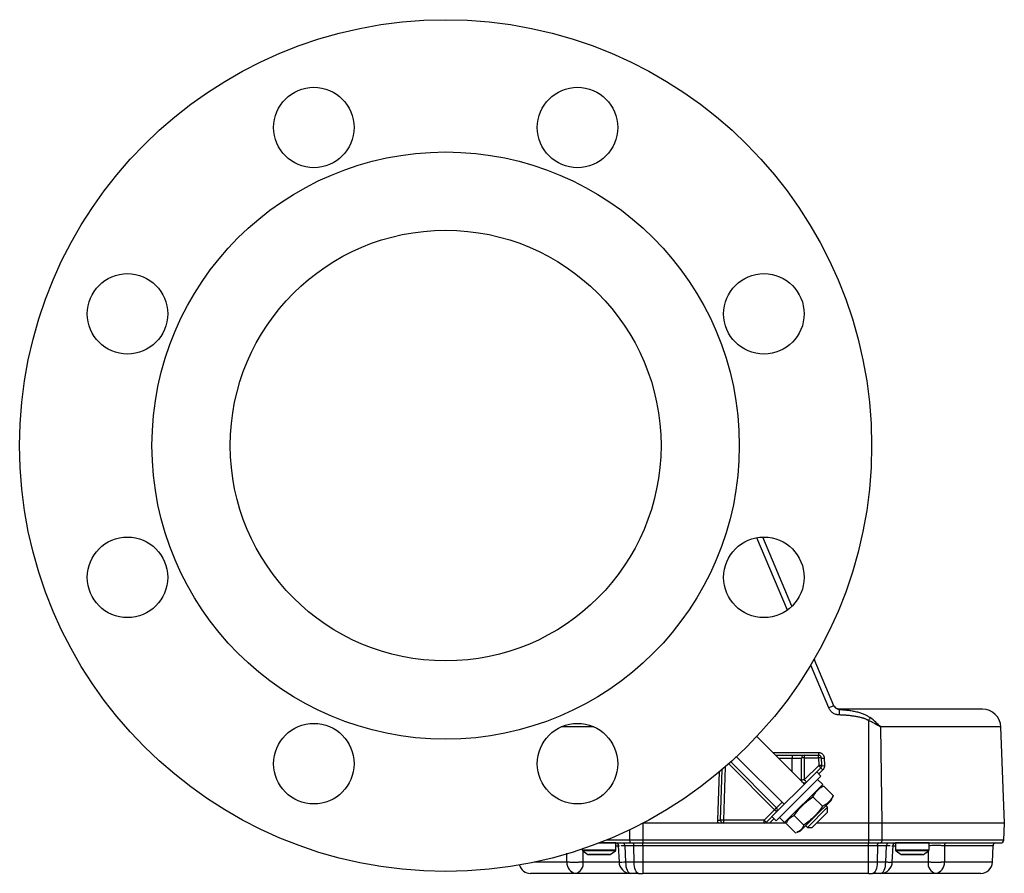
# Model space of a CAD drawing. Header units: inches. Extents: x -13.1 to 37.4, y 0.4 to 33.9.
# Tile 7 of 14: x 2.3 to 13, y 18.9 to 28.1. Entities that reach past the tile are written whole.
import ezdxf

# ---------------------------------------------------------------- set-up
doc = ezdxf.new("R2010")
doc.units = ezdxf.units.IN
doc.header["$MEASUREMENT"] = 0

msp = doc.modelspace()

# ---------------------------------------------------------------- linework, layer by layer
at = {"color": 8, "linetype": 'Continuous', "lineweight": 25}
for p, q in [((10.603, 21.735), (10.272, 22.52)), ((11.051, 20.673), (10.855, 21.136)), ((11.139, 20.664), (11.165, 20.658)), ((11.165, 20.658), (11.139, 20.664)), ((11.165, 20.655), (11.165, 20.657)), ((8.5, 20.465), (8.145, 20.465)), ((12.921, 20.465), (11.615, 20.465)), ((10.036, 20.14), (10.055, 20.138)), ((10.444, 20.188), (10.939, 20.188)), ((10.506, 20.127), (10.655, 20.127)), ((10.655, 19.977), (10.655, 20.127)), ((9.928, 20.031), (9.907, 19.453)), ((10.463, 19.566), (9.966, 20.064)), ((10.986, 19.998), (10.943, 19.956)), ((9.845, 19.453), (9.863, 19.976)), ((10.753, 19.886), (10.748, 19.879)), ((10.545, 19.647), (10.485, 19.587)), ((10.457, 19.469), (10.408, 19.42)), ((8.887, 19.348), (8.889, 19.235)), ((8.889, 19.235), (8.633, 19.235)), ((8.74, 19.175), (8.78, 19.175)), ((12.951, 19.235), (11.627, 19.235)), ((11.735, 19.175), (11.775, 19.175)), ((12.835, 19.175), (12.307, 19.175)), ((8.208, 18.996), (8.208, 19.093)), ((8.375, 19.131), (8.74, 19.131)), ((8.734, 19.118), (8.382, 19.118)), ((8.385, 18.996), (8.386, 19.119)), ((8.436, 19.081), (8.679, 19.081)), ((11.775, 19.131), (12.14, 19.131)), ((12.134, 19.118), (11.782, 19.118)), ((11.836, 19.081), (12.079, 19.081)), ((12.129, 19.119), (12.13, 18.996)), ((8.208, 18.996), (7.853, 18.996)), ((8.774, 18.996), (8.385, 18.996)), ((12.13, 18.996), (11.741, 18.996)), ((12.828, 18.996), (12.307, 18.996))]:
    msp.add_line(p, q, dxfattribs=at)
at = {"color": 7, "linetype": 'Continuous', "lineweight": 25}
for p, q in [((10.652, 21.777), (10.336, 22.527)), ((11.108, 20.695), (10.894, 21.202)), ((10.899, 21.192), (10.898, 21.209)), ((11.112, 20.687), (11.107, 20.695)), ((11.113, 20.687), (11.108, 20.695)), ((11.165, 20.657), (11.165, 20.658)), ((11.483, 20.534), (11.483, 19.42)), ((11.63, 19.42), (11.615, 20.465)), ((12.958, 19.42), (12.921, 20.465)), ((10.759, 19.874), (10.271, 20.362)), ((10.051, 20.142), (10.567, 19.625)), ((10.475, 20.158), (10.655, 20.158)), ((10.655, 20.158), (10.655, 20.127)), ((10.655, 20.127), (10.755, 20.127)), ((10.755, 19.888), (10.755, 20.127)), ((10.786, 20.158), (10.786, 20.128)), ((10.786, 20.158), (10.939, 20.158)), ((10.786, 20.128), (10.786, 19.889)), ((10.786, 20.128), (10.939, 20.128)), ((10.939, 20.188), (10.939, 20.158)), ((10.939, 20.128), (10.939, 20.158)), ((10.939, 20.128), (10.942, 20.045)), ((10.97, 20.128), (10.973, 20.045)), ((11.001, 20.128), (11.004, 20.045)), ((9.876, 19.453), (9.895, 20.003)), ((10.485, 19.587), (9.988, 20.085)), ((10.942, 20.045), (10.786, 19.889)), ((10.964, 20.021), (10.808, 19.866)), ((10.967, 19.932), (10.48, 19.446)), ((10.967, 19.932), (10.921, 19.978)), ((10.986, 19.841), (10.93, 19.896)), ((10.808, 19.866), (10.485, 19.543)), ((10.571, 19.427), (10.986, 19.841)), ((10.787, 19.845), (10.772, 19.86)), ((10.986, 19.819), (10.944, 19.799)), ((10.996, 19.823), (10.986, 19.817)), ((11.1, 19.719), (10.996, 19.823)), ((10.88, 19.707), (10.984, 19.603)), ((11.076, 19.667), (11.096, 19.709)), ((11.094, 19.709), (11.1, 19.719)), ((10.82, 19.373), (11.039, 19.593)), ((11.076, 19.667), (10.898, 19.488)), ((11.039, 19.593), (11.021, 19.611)), ((11.039, 19.54), (11.039, 19.593)), ((10.35, 19.453), (10.463, 19.566)), ((10.485, 19.543), (10.372, 19.429)), ((10.434, 19.492), (10.48, 19.446)), ((10.516, 19.482), (10.571, 19.427)), ((10.613, 19.469), (10.594, 19.427)), ((10.677, 19.504), (10.781, 19.4)), ((10.898, 19.488), (10.746, 19.336)), ((11.039, 19.54), (10.872, 19.373)), ((9.033, 19.42), (9.033, 19.235)), ((9.853, 19.42), (9.033, 19.42)), ((9.853, 19.42), (9.033, 19.42)), ((9.907, 19.453), (9.907, 19.42)), ((10.35, 19.453), (9.907, 19.453)), ((10.35, 19.42), (9.907, 19.42)), ((10.35, 19.42), (10.35, 19.453)), ((10.408, 19.42), (10.38, 19.42)), ((10.592, 19.42), (10.408, 19.42)), ((10.589, 19.416), (10.693, 19.312)), ((10.801, 19.391), (10.82, 19.373)), ((10.82, 19.373), (10.872, 19.373)), ((11.483, 19.42), (10.92, 19.42)), ((11.483, 19.42), (10.92, 19.42)), ((11.483, 19.42), (11.483, 19.235)), ((11.629, 19.42), (11.483, 19.42)), ((11.63, 19.42), (11.483, 19.42)), ((11.616, 19.42), (11.588, 19.42)), ((11.629, 19.42), (11.627, 19.235)), ((12.958, 19.42), (11.63, 19.42)), ((12.951, 19.235), (12.958, 19.42)), ((10.704, 19.317), (10.746, 19.336)), ((8.375, 19.139), (8.375, 19.131)), ((8.74, 19.205), (8.557, 19.205)), ((8.74, 19.131), (8.74, 19.205)), ((8.766, 19.177), (8.775, 18.995)), ((8.935, 19.175), (8.836, 19.175)), ((8.836, 19.175), (8.844, 18.996)), ((9.033, 19.235), (8.889, 19.235)), ((9.033, 19.175), (8.935, 19.175)), ((8.937, 18.996), (8.935, 19.175)), ((11.483, 19.235), (9.033, 19.235)), ((9.033, 19.235), (9.033, 19.205)), ((9.033, 19.205), (11.483, 19.205)), ((9.033, 19.175), (9.033, 19.205)), ((11.483, 19.175), (9.033, 19.175)), ((9.033, 19.175), (9.033, 18.996)), ((11.627, 19.235), (11.483, 19.235)), ((11.483, 19.235), (11.483, 19.205)), ((11.483, 19.175), (11.483, 19.205)), ((11.58, 19.175), (11.483, 19.175)), ((11.483, 18.996), (11.483, 19.175)), ((11.58, 19.175), (11.578, 18.996)), ((11.68, 19.175), (11.58, 19.175)), ((11.671, 18.996), (11.68, 19.175)), ((11.741, 18.995), (11.749, 19.177)), ((11.775, 19.205), (11.775, 19.131)), ((12.14, 19.205), (11.775, 19.205)), ((12.14, 19.131), (12.14, 19.205)), ((12.307, 19.175), (12.307, 18.996)), ((12.828, 18.996), (12.835, 19.175)), ((8.382, 19.118), (8.436, 19.081)), ((8.67, 19.078), (8.445, 19.078)), ((8.679, 19.081), (8.734, 19.118)), ((11.782, 19.118), (11.836, 19.081)), ((12.07, 19.078), (11.845, 19.078)), ((12.079, 19.081), (12.134, 19.118)), ((8.937, 18.996), (8.844, 18.996)), ((9.033, 18.996), (8.937, 18.996)), ((11.483, 18.996), (9.033, 18.996)), ((9.033, 18.996), (9.033, 18.875)), ((11.578, 18.996), (11.483, 18.996)), ((11.483, 18.875), (11.483, 18.996)), ((11.671, 18.996), (11.578, 18.996)), ((8.987, 18.875), (9.033, 18.875)), ((11.483, 18.875), (9.033, 18.875)), ((11.483, 18.875), (11.528, 18.875))]:
    msp.add_line(p, q, dxfattribs=at)
at = {"color": 7, "linetype": 'Continuous', "lineweight": 25, "flags": 128}
for points in [[(8.836, 19.175), (8.835, 19.181), (8.834, 19.187), (8.833, 19.192), (8.831, 19.197), (8.829, 19.2), (8.827, 19.203), (8.824, 19.205), (8.822, 19.205)], [(8.889, 19.235), (8.889, 19.23), (8.89, 19.224), (8.891, 19.219), (8.892, 19.214), (8.894, 19.21), (8.896, 19.208), (8.899, 19.206), (8.901, 19.205)], [(8.935, 19.175), (8.934, 19.181), (8.934, 19.187), (8.933, 19.192), (8.931, 19.197), (8.929, 19.2), (8.927, 19.203), (8.925, 19.205), (8.922, 19.205)], [(11.58, 19.175), (11.581, 19.181), (11.581, 19.187), (11.583, 19.192), (11.584, 19.197), (11.586, 19.2), (11.588, 19.203), (11.59, 19.205), (11.593, 19.205)], [(11.627, 19.235), (11.626, 19.23), (11.626, 19.224), (11.624, 19.219), (11.623, 19.214), (11.621, 19.21), (11.619, 19.208), (11.617, 19.206), (11.614, 19.205)], [(11.694, 19.205), (11.691, 19.205), (11.688, 19.203), (11.686, 19.2), (11.684, 19.197), (11.682, 19.192), (11.681, 19.187), (11.68, 19.181), (11.68, 19.175)], [(8.844, 18.996), (8.846, 18.972), (8.849, 18.949), (8.854, 18.929), (8.861, 18.91), (8.869, 18.896), (8.879, 18.884), (8.889, 18.878), (8.899, 18.875)], [(8.987, 18.875), (8.977, 18.878), (8.968, 18.884), (8.96, 18.896), (8.952, 18.91), (8.946, 18.929), (8.941, 18.949), (8.938, 18.972), (8.937, 18.996)], [(11.578, 18.996), (11.577, 18.972), (11.574, 18.949), (11.569, 18.929), (11.563, 18.91), (11.555, 18.896), (11.547, 18.884), (11.538, 18.878), (11.528, 18.875)], [(11.616, 18.875), (11.626, 18.878), (11.636, 18.884), (11.646, 18.896), (11.654, 18.91), (11.661, 18.929), (11.666, 18.949), (11.669, 18.972), (11.671, 18.996)]]:
    msp.add_lwpolyline(points, dxfattribs=at)
at = {"color": 7, "linetype": 'Continuous', "lineweight": 25}
for centre, radius in [((6.891, 23.521), 4.626), ((5.46, 26.976), 0.437), ((8.323, 26.976), 0.437), ((6.891, 23.521), 3.189), ((6.891, 23.521), 2.339), ((3.436, 24.952), 0.437), ((10.347, 24.952), 0.437), ((3.436, 22.09), 0.437), ((10.347, 22.09), 0.437), ((5.46, 20.066), 0.437), ((8.323, 20.066), 0.437)]:
    msp.add_circle(centre, radius, dxfattribs=at)
for centre, radius, start, end in [((11.251, 20.238), 0.479, 107.2977, 114.6852), ((11.165, 20.72), 0.0625, 202.8587, 222.8341), ((11.165, 20.72), 0.0625, 248.1624, 270), ((27.732, 19.99), 16.58, 177.7012, 177.9063), ((12.721, 20.458), 0.2, 2, 90), ((14.003, 19.091), 2.904, 149.485, 150.2058), ((10.786, 20.127), 0.0313, 90, 180), ((10.778, 19.903), 0.225, 88.0109, 95.9867), ((10.939, 20.127), 0.0313, 2, 90), ((10.954, 19.904), 0.225, 86.0129, 93.9871), ((10.986, 20.352), 0.225, 266.0129, 273.9871), ((10.716, 19.807), 0.328, 40.8188, 46.422), ((10.957, 19.821), 0.225, 86.0129, 93.9871), ((10.942, 20.044), 0.0312, 315, 0), ((11.212, 20.236), 0.328, 220.8188, 226.422), ((10.942, 20.044), 0.0312, 0, 2), ((10.988, 20.269), 0.225, 266.0129, 273.9871), ((10.778, 19.665), 0.225, 88.0109, 95.9867), ((10.786, 19.888), 0.0312, 180, 315), ((10.56, 19.652), 0.328, 40.8188, 46.422), ((10.685, 19.355), 0.307, 130.7015, 136.3997), ((10.463, 19.565), 0.0313, 0, 45), ((10.237, 19.329), 0.328, 40.8188, 46.422), ((10.463, 19.565), 0.0313, 315, 0), ((9.861, 19.677), 0.225, 266.0129, 273.9871), ((9.907, 19.452), 0.0313, 178, 180), ((9.892, 19.229), 0.225, 86.0129, 93.9871), ((9.907, 19.452), 0.0313, 180, 270), ((10.124, 19.215), 0.328, 40.8188, 46.422), ((10.35, 19.452), 0.0313, 270, 315), ((10.439, 19.482), 0.0853, 217.9972, 226.3016), ((12.335, 19.178), 0.0279, 99.1479, 185.4824), ((12.866, 19.174), 0.0312, 90, 178), ((12.92, 19.237), 0.0313, 270, 358), ((8.39, 19.131), 0.015, 180, 235.3048), ((8.445, 19.093), 0.015, 235.3048, 270), ((8.67, 19.093), 0.015, 270, 304.6952), ((8.725, 19.131), 0.015, 304.6952, 0), ((11.79, 19.131), 0.015, 180, 235.3048), ((11.845, 19.093), 0.015, 235.3048, 270), ((12.07, 19.093), 0.015, 270, 304.6952), ((12.125, 19.131), 0.015, 304.6952, 0), ((7.812, 19), 0.125, 196.5097, 270), ((8.319, 18.985), 0.111, 174.578, 260.9524), ((8.277, 18.982), 0.109, 283.0339, 7.5479), ((8.899, 19), 0.125, 180, 270), ((11.616, 19), 0.125, 270, 0), ((12.238, 18.982), 0.109, 172.4521, 256.9661), ((12.196, 18.985), 0.111, 279.0476, 5.422), ((12.703, 19), 0.125, 270, 358)]:
    msp.add_arc(centre, radius, start, end, dxfattribs=at)
for points, knots in [([(11.163, 20.595), (11.16, 20.595), (11.156, 20.596), (11.148, 20.597), (11.141, 20.598), (11.134, 20.6), (11.124, 20.603), (11.111, 20.608), (11.095, 20.617), (11.081, 20.629), (11.07, 20.64), (11.062, 20.652), (11.056, 20.662), (11.052, 20.669), (11.051, 20.673)], [0, 0, 0, 0, 0.0498555, 0.0996175, 0.1494521, 0.1995247, 0.2499983, 0.3742762, 0.4997103, 0.6242058, 0.7493172, 0.8331221, 0.9164318, 1, 1, 1, 1]), ([(11.12, 20.678), (11.119, 20.678), (11.114, 20.683), (11.111, 20.69), (11.108, 20.696)], [0, 0, 0, 0, 0.078404, 1, 1, 1, 1]), ([(11.165, 20.658), (11.161, 20.658), (11.152, 20.659), (11.139, 20.663), (11.127, 20.671), (11.12, 20.677), (11.117, 20.681)], [0, 0, 0, 0, 0.239366, 0.489477, 0.745028, 1, 1, 1, 1]), ([(12.721, 20.658), (12.721, 20.658), (12.567, 20.658), (12, 20.658), (11.606, 20.658), (11.165, 20.658)], [0, 0, 0, 0, 0.5, 0.5, 1, 1, 1, 1]), ([(11.165, 20.655), (11.174, 20.654), (11.191, 20.653), (11.217, 20.651), (11.243, 20.649), (11.268, 20.646), (11.292, 20.642), (11.316, 20.638), (11.347, 20.632), (11.383, 20.623), (11.417, 20.611), (11.442, 20.601), (11.458, 20.593), (11.473, 20.585), (11.488, 20.576), (11.497, 20.569), (11.502, 20.566)], [0, 0, 0, 0, 0.075358, 0.149316, 0.221897, 0.293127, 0.36303, 0.431632, 0.49896, 0.630298, 0.749196, 0.802486, 0.854137, 0.904216, 0.952807, 1, 1, 1, 1]), ([(11.483, 20.534), (11.48, 20.536), (11.475, 20.539), (11.466, 20.543), (11.457, 20.548), (11.448, 20.552), (11.438, 20.555), (11.428, 20.559), (11.418, 20.562), (11.404, 20.566), (11.387, 20.57), (11.368, 20.574), (11.347, 20.578), (11.32, 20.582), (11.286, 20.587), (11.246, 20.591), (11.204, 20.594), (11.177, 20.595), (11.163, 20.595)], [0, 0, 0, 0, 0.029076, 0.058723, 0.088975, 0.119866, 0.15143, 0.183694, 0.216687, 0.250435, 0.310641, 0.375594, 0.434143, 0.500717, 0.621461, 0.750176, 0.868578, 1, 1, 1, 1]), ([(11.615, 20.465), (11.612, 20.467), (11.605, 20.471), (11.595, 20.477), (11.585, 20.482), (11.576, 20.487), (11.567, 20.492), (11.559, 20.496), (11.548, 20.502), (11.534, 20.51), (11.516, 20.519), (11.499, 20.527), (11.489, 20.532), (11.483, 20.534)], [0, 0, 0, 0, 0.086334, 0.167633, 0.243903, 0.315152, 0.381386, 0.442612, 0.498835, 0.633782, 0.762273, 0.884335, 1, 1, 1, 1]), ([(10.655, 20.158), (10.657, 20.158), (10.662, 20.158), (10.669, 20.158), (10.676, 20.158), (10.683, 20.158), (10.69, 20.158), (10.697, 20.158), (10.71, 20.158), (10.728, 20.158), (10.748, 20.158), (10.766, 20.158), (10.776, 20.158), (10.781, 20.158), (10.784, 20.158), (10.786, 20.158), (10.786, 20.158), (10.786, 20.158)], [0, 0, 0, 0, 0.034552, 0.068857, 0.103016, 0.137127, 0.171293, 0.205615, 0.240191, 0.370059, 0.500029, 0.629896, 0.759866, 0.820151, 0.879908, 0.939678, 1, 1, 1, 1]), ([(10.939, 20.188), (10.94, 20.188), (10.943, 20.188), (10.948, 20.187), (10.952, 20.187), (10.957, 20.185), (10.964, 20.183), (10.973, 20.179), (10.982, 20.171), (10.99, 20.161), (10.996, 20.152), (10.999, 20.143), (11.001, 20.135), (11.001, 20.13), (11.001, 20.128)], [0, 0, 0, 0, 0.048343, 0.096306, 0.144154, 0.192153, 0.240568, 0.370145, 0.499951, 0.629558, 0.759393, 0.83975, 0.919542, 1, 1, 1, 1]), ([(11.004, 20.045), (11.004, 20.043), (11.004, 20.039), (11.004, 20.034), (11.003, 20.029), (11.001, 20.024), (10.999, 20.018), (10.996, 20.012), (10.992, 20.004), (10.988, 20), (10.986, 19.998)], [0, 0, 0, 0, 0.100651, 0.200312, 0.299662, 0.399385, 0.50016, 0.667224, 0.83278, 1, 1, 1, 1]), ([(10.88, 19.707), (10.887, 19.72), (10.894, 19.732), (10.91, 19.755), (10.927, 19.776), (10.948, 19.794), (10.971, 19.81), (10.983, 19.817), (10.996, 19.823)], [0, 0, 0, 0, 0.25, 0.25, 0.5, 0.75, 0.75, 1, 1, 1, 1]), ([(10.677, 19.504), (10.69, 19.524), (10.705, 19.543), (10.735, 19.581), (10.767, 19.616), (10.803, 19.649), (10.841, 19.679), (10.86, 19.693), (10.88, 19.707)], [0, 0, 0, 0, 0.25, 0.25, 0.5, 0.75, 0.75, 1, 1, 1, 1]), ([(11.1, 19.719), (11.094, 19.706), (11.087, 19.694), (11.071, 19.671), (11.053, 19.65), (11.032, 19.633), (11.009, 19.617), (10.997, 19.61), (10.984, 19.603)], [0, 0, 0, 0, 0.25, 0.25, 0.5, 0.75, 0.75, 1, 1, 1, 1]), ([(10.984, 19.603), (10.97, 19.583), (10.956, 19.563), (10.926, 19.526), (10.893, 19.49), (10.858, 19.458), (10.82, 19.428), (10.801, 19.413), (10.781, 19.4)], [0, 0, 0, 0, 0.25, 0.25, 0.5, 0.75, 0.75, 1, 1, 1, 1]), ([(10.595, 19.426), (10.603, 19.442), (10.621, 19.477), (10.657, 19.494), (10.677, 19.504)], [0, 0, 0, 0, 0.4414461, 1, 1, 1, 1]), ([(9.853, 19.42), (9.852, 19.422), (9.851, 19.424), (9.849, 19.428), (9.848, 19.432), (9.846, 19.437), (9.845, 19.444), (9.845, 19.45), (9.845, 19.453)], [0, 0, 0, 0, 0.124761, 0.249323, 0.374252, 0.500109, 0.749334, 1, 1, 1, 1]), ([(9.907, 19.42), (9.905, 19.42), (9.901, 19.42), (9.895, 19.42), (9.89, 19.42), (9.883, 19.42), (9.876, 19.42), (9.868, 19.42), (9.86, 19.42), (9.855, 19.42), (9.853, 19.42)], [0, 0, 0, 0, 0.152874, 0.250487, 0.383124, 0.500416, 0.637806, 0.765039, 0.884729, 1, 1, 1, 1]), ([(10.38, 19.42), (10.379, 19.42), (10.376, 19.42), (10.372, 19.42), (10.368, 19.42), (10.363, 19.42), (10.357, 19.42), (10.352, 19.42), (10.35, 19.42)], [0, 0, 0, 0, 0.113181, 0.233769, 0.362156, 0.49867, 0.698148, 1, 1, 1, 1]), ([(10.781, 19.4), (10.772, 19.38), (10.755, 19.344), (10.719, 19.326), (10.703, 19.318)], [0, 0, 0, 0, 0.539217, 1, 1, 1, 1]), ([(8.549, 19.205), (8.576, 19.205), (8.685, 19.205), (8.809, 19.205), (8.901, 19.205)], [0, 0, 0, 0, 0.253089, 1, 1, 1, 1]), ([(8.749, 19.203), (8.749, 19.203), (8.748, 19.203), (8.751, 19.201), (8.754, 19.199), (8.756, 19.197), (8.758, 19.196), (8.759, 19.194), (8.761, 19.192), (8.763, 19.188), (8.765, 19.183), (8.766, 19.178), (8.766, 19.176)], [0, 0, 0, 0, 0.283931, 0.432103, 0.537858, 0.579275, 0.61594, 0.650161, 0.683907, 0.754534, 0.832271, 1, 1, 1, 1]), ([(11.614, 19.205), (11.675, 19.205), (11.798, 19.205), (11.973, 19.205), (12.169, 19.205), (12.374, 19.205), (12.549, 19.205), (12.676, 19.205), (12.766, 19.205), (12.847, 19.205), (12.903, 19.205), (12.925, 19.205), (12.92, 19.205), (12.92, 19.205)], [0, 0, 0, 0, 0.080216, 0.161775, 0.244591, 0.371508, 0.499838, 0.585414, 0.670575, 0.755216, 0.879398, 0.999692, 1, 1, 1, 1]), ([(11.749, 19.176), (11.749, 19.179), (11.75, 19.185), (11.755, 19.193), (11.76, 19.198), (11.764, 19.201), (11.767, 19.202), (11.769, 19.203), (11.772, 19.204), (11.774, 19.205), (11.776, 19.205), (11.777, 19.205), (11.777, 19.205)], [0, 0, 0, 0, 0.179424, 0.389716, 0.509314, 0.627822, 0.684311, 0.739178, 0.794677, 0.855063, 0.92587, 1, 1, 1, 1]), ([(8.385, 18.996), (8.384, 18.996), (8.38, 18.996), (8.375, 18.996), (8.367, 18.995), (8.359, 18.995), (8.349, 18.995), (8.337, 18.995), (8.325, 18.994), (8.31, 18.994), (8.293, 18.994), (8.273, 18.994), (8.254, 18.994), (8.238, 18.995), (8.226, 18.995), (8.216, 18.996), (8.211, 18.996), (8.208, 18.996)], [0, 0, 0, 0, 0.031756, 0.069468, 0.113134, 0.162754, 0.218327, 0.279851, 0.347324, 0.420746, 0.500116, 0.613968, 0.715617, 0.805052, 0.882266, 0.94725, 1, 1, 1, 1]), ([(12.307, 18.996), (12.305, 18.996), (12.302, 18.996), (12.296, 18.995), (12.29, 18.995), (12.282, 18.995), (12.272, 18.995), (12.261, 18.994), (12.249, 18.994), (12.235, 18.994), (12.218, 18.994), (12.198, 18.994), (12.178, 18.994), (12.161, 18.995), (12.148, 18.995), (12.138, 18.996), (12.132, 18.996), (12.13, 18.996)], [0, 0, 0, 0, 0.033812, 0.073065, 0.117759, 0.167893, 0.223466, 0.284477, 0.350924, 0.422808, 0.500125, 0.616859, 0.720237, 0.81025, 0.886887, 0.950139, 1, 1, 1, 1]), ([(8.302, 18.875), (8.296, 18.875), (8.284, 18.875), (8.266, 18.875), (8.248, 18.875), (8.231, 18.875), (8.214, 18.875), (8.197, 18.875), (8.181, 18.875), (8.165, 18.875), (8.149, 18.875), (8.133, 18.875), (8.118, 18.875), (8.077, 18.875), (8.016, 18.875), (7.944, 18.875), (7.886, 18.875), (7.854, 18.875), (7.837, 18.875), (7.829, 18.875), (7.823, 18.875), (7.818, 18.875), (7.814, 18.875), (7.812, 18.875), (7.812, 18.875), (7.812, 18.875)], [0, 0, 0, 0, 0.019664, 0.039308, 0.058936, 0.078552, 0.098161, 0.117766, 0.137371, 0.15698, 0.176597, 0.196227, 0.215873, 0.235538, 0.359263, 0.483003, 0.611077, 0.739166, 0.776493, 0.813752, 0.850972, 0.88818, 0.925402, 0.962666, 1, 1, 1, 1]), ([(8.893, 18.875), (8.888, 18.875), (8.867, 18.875), (8.792, 18.875), (8.677, 18.875), (8.542, 18.875), (8.408, 18.875), (8.336, 18.875), (8.302, 18.875)], [0, 0, 0, 0, 0.05909, 0.242648, 0.426207, 0.621324, 0.816441, 1, 1, 1, 1]), ([(8.987, 18.875), (8.979, 18.875), (8.965, 18.875), (8.943, 18.875), (8.921, 18.875), (8.907, 18.875), (8.899, 18.875)], [0, 0, 0, 0, 0.250019, 0.5, 0.749981, 1, 1, 1, 1]), ([(11.616, 18.875), (11.609, 18.875), (11.594, 18.875), (11.572, 18.875), (11.55, 18.875), (11.536, 18.875), (11.528, 18.875)], [0, 0, 0, 0, 0.250019, 0.5, 0.749981, 1, 1, 1, 1]), ([(12.213, 18.875), (12.179, 18.875), (12.107, 18.875), (11.973, 18.875), (11.839, 18.875), (11.723, 18.875), (11.646, 18.875), (11.624, 18.875), (11.618, 18.875)], [0, 0, 0, 0, 0.18053, 0.372428, 0.564326, 0.744857, 0.925387, 1, 1, 1, 1]), ([(12.703, 18.875), (12.703, 18.875), (12.703, 18.875), (12.703, 18.875), (12.702, 18.875), (12.7, 18.875), (12.698, 18.875), (12.696, 18.875), (12.693, 18.875), (12.69, 18.875), (12.687, 18.875), (12.683, 18.875), (12.679, 18.875), (12.674, 18.875), (12.659, 18.875), (12.629, 18.875), (12.571, 18.875), (12.499, 18.875), (12.433, 18.875), (12.382, 18.875), (12.351, 18.875), (12.318, 18.875), (12.285, 18.875), (12.25, 18.875), (12.225, 18.875), (12.213, 18.875)], [0, 0, 0, 0, 0.020109, 0.040196, 0.060263, 0.080316, 0.100359, 0.120395, 0.14043, 0.160467, 0.180511, 0.200566, 0.220636, 0.240726, 0.26084, 0.388914, 0.517003, 0.640728, 0.764468, 0.803774, 0.843018, 0.88223, 0.921443, 0.960689, 1, 1, 1, 1])]:
    msp.add_open_spline(points, degree=3, knots=knots, dxfattribs=at)
at = {"color": 8, "linetype": 'Continuous', "lineweight": 25}
for points, knots in [([(11.165, 20.655), (11.163, 20.655), (11.157, 20.655), (11.145, 20.659), (11.131, 20.666), (11.119, 20.677), (11.114, 20.685), (11.113, 20.687)], [0, 0, 0, 0, 0.099566, 0.284912, 0.569032, 0.852982, 1, 1, 1, 1]), ([(8.836, 19.175), (8.834, 19.175), (8.83, 19.175), (8.824, 19.175), (8.819, 19.175), (8.814, 19.175), (8.809, 19.175), (8.804, 19.175), (8.8, 19.175), (8.798, 19.176), (8.796, 19.176)], [0, 0, 0, 0, 0.133964, 0.266078, 0.395963, 0.523258, 0.64762, 0.768725, 0.886276, 1, 1, 1, 1]), ([(11.719, 19.176), (11.717, 19.176), (11.714, 19.175), (11.71, 19.175), (11.704, 19.175), (11.699, 19.175), (11.693, 19.175), (11.686, 19.175), (11.682, 19.175), (11.68, 19.175)], [0, 0, 0, 0, 0.129857, 0.264813, 0.404451, 0.548307, 0.695881, 0.846634, 1, 1, 1, 1]), ([(12.307, 19.175), (12.294, 19.175), (12.269, 19.176), (12.22, 19.176), (12.173, 19.176), (12.15, 19.175), (12.14, 19.175)], [0, 0, 0, 0, 0.269144, 0.536784, 0.804639, 1, 1, 1, 1]), ([(8.844, 18.996), (8.831, 18.995), (8.803, 18.994), (8.778, 18.994), (8.777, 18.994), (8.776, 18.995)], [0, 0, 0, 0, 0.35434, 0.708679, 1, 1, 1, 1]), ([(11.739, 18.995), (11.738, 18.994), (11.737, 18.994), (11.712, 18.994), (11.685, 18.995), (11.671, 18.996)], [0, 0, 0, 0, 0.291445, 0.645722, 1, 1, 1, 1])]:
    msp.add_open_spline(points, degree=3, knots=knots, dxfattribs=at)
at = {"color": 7, "linetype": 'Continuous', "lineweight": 25}
for points in [[(11.615, 20.465), (11.581, 20.5), (11.543, 20.534), (11.502, 20.566)], [(8.901, 19.205), (8.943, 19.205), (8.987, 19.205), (9.033, 19.205)], [(11.483, 19.205), (11.528, 19.205), (11.573, 19.205), (11.614, 19.205)]]:
    msp.add_open_spline(points, degree=3, dxfattribs=at)

doc.saveas('drawing.dxf')
